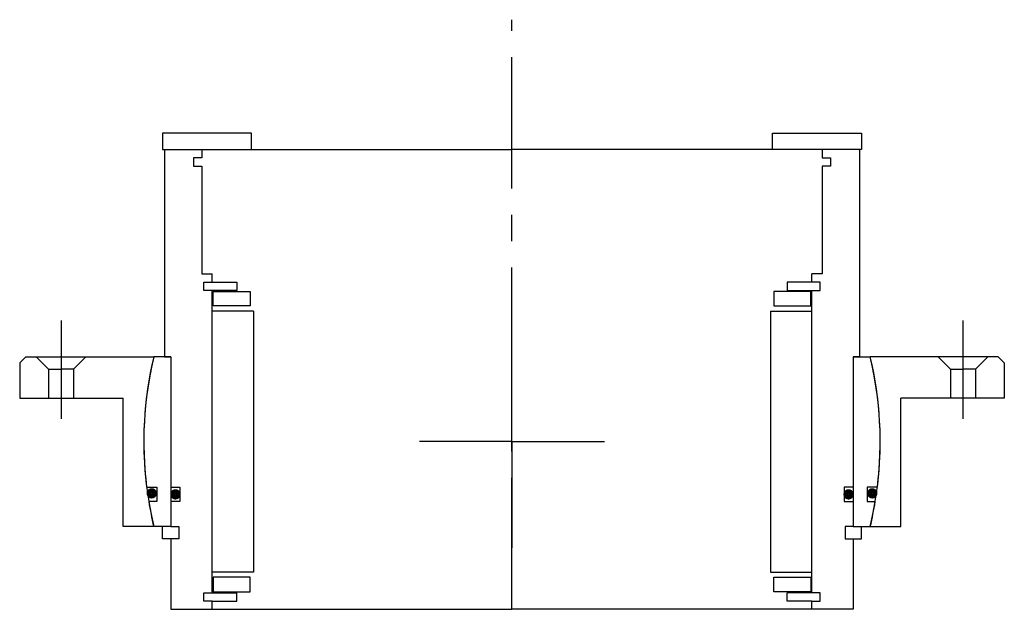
# Model space of a CAD drawing. Header units: millimetres. Extents: x -119 to 119, y -40 to 102.
import ezdxf

# ---------------------------------------------------------------- set-up
doc = ezdxf.new("R2010")
doc.units = ezdxf.units.MM
doc.linetypes.add('CENTER', pattern=[50.8, 31.75, -6.35, 6.35, -6.35])
doc.layers.add('Center', color=1, linetype='CENTER')

# ---------------------------------------------------------------- blocks, each defined once
blk = doc.blocks.new('in-sf125')
for p, q in [((-63, 74.5), (-84.5, 74.5)), ((-84.5, 74.5), (-84.5, 70.5)), ((-63, 70.5), (-63, 74.5)), ((63, 74.5), (84.5, 74.5)), ((63, 70.5), (63, 74.5)), ((84.5, 74.5), (84.5, 70.5)), ((-84.5, 70.5), (-63, 70.5)), ((-84, 70.5), (-84, 20.5)), ((-84, 70.5), (-75, 70.5)), ((-75, 70.5), (0, 70.5)), ((-75, 70.5), (-75, 68.5)), ((75, 70.5), (0, 70.5)), ((84.5, 70.5), (63, 70.5)), ((84, 70.5), (75, 70.5)), ((75, 70.5), (75, 68.5)), ((84, 70.5), (84, 20.5)), ((-77, 68.5), (-77, 66.5)), ((-75, 68.5), (-77, 68.5)), ((75, 68.5), (77, 68.5)), ((77, 68.5), (77, 66.5)), ((-77, 66.5), (-75, 66.5)), ((-75, 66.5), (-75, 40.5)), ((75, 66.5), (75, 40.5)), ((77, 66.5), (75, 66.5)), ((-75, 40.5), (-72.5, 40.5)), ((-72.5, 38.5), (-72.5, 40.5)), ((75, 40.5), (72.5, 40.5)), ((72.5, 38.5), (72.5, 40.5)), ((-74.5, 36.5), (-74.5, 38.5)), ((-74.5, 38.5), (-72.5, 38.5)), ((-72.5, 38.5), (-66.5, 38.5)), ((-66.5, 38.5), (-66.5, 36.5)), ((72.5, 38.5), (66.5, 38.5)), ((66.5, 38.5), (66.5, 36.5)), ((74.5, 38.5), (72.5, 38.5)), ((74.5, 36.5), (74.5, 38.5)), ((-66.5, 36.5), (-74.5, 36.5)), ((-72.5, -36.5), (-72.5, 36.5)), ((-72.25, 36.25), (-63.25, 36.25)), ((-72.25, 32.75), (-72.25, 36.25)), ((-63.25, 36.25), (-63.25, 32.75)), ((72.25, 36.25), (63.25, 36.25)), ((63.25, 36.25), (63.25, 32.75)), ((66.5, 36.5), (74.5, 36.5)), ((72.25, 32.75), (72.25, 36.25)), ((72.5, -36.5), (72.5, 36.5)), ((-62.5, 31.5), (-72.5, 31.5)), ((-63.25, 32.75), (-72.25, 32.75)), ((-62.5, 31.5), (-62.5, -31.5)), ((62.5, 31.5), (62.5, -31.5)), ((62.5, 31.5), (72.5, 31.5)), ((63.25, 32.75), (72.25, 32.75)), ((-82.5, 20.5), (-86.61, 20.5)), ((-84, 20.5), (-82.5, 20.5)), ((-82.5, 20.5), (-82.5, -11)), ((-82.5, 20.5), (-82.5, -20.5)), ((82.5, 20.5), (82.5, -20.5)), ((82.5, 20.5), (82.5, -11)), ((84, 20.5), (82.5, 20.5)), ((82.5, 20.5), (86.61, 20.5)), ((-88.32, -11), (-85.85, -11)), ((-85.85, -11), (-85.85, -14.5)), ((-82.5, -11), (-80.3, -11)), ((-80.3, -11), (-80.3, -14.5)), ((80.3, -11), (80.3, -14.5)), ((82.5, -11), (80.3, -11)), ((85.85, -11), (85.85, -14.5)), ((88.32, -11), (85.85, -11)), ((-85.85, -14.5), (-87.81, -14.5)), ((-82.5, -14.5), (-82.5, -20.5)), ((-80.3, -14.5), (-82.5, -14.5)), ((80.3, -14.5), (82.5, -14.5)), ((82.5, -14.5), (82.5, -20.5)), ((85.85, -14.5), (87.81, -14.5)), ((-82.5, -20.5), (-86.61, -20.5)), ((-84.5, -23.5), (-84.5, -20.5)), ((-82.5, -20.5), (-80.5, -20.5)), ((-80.5, -20.5), (-80.5, -23.5)), ((80.5, -20.5), (80.5, -23.5)), ((82.5, -20.5), (80.5, -20.5)), ((82.5, -20.5), (86.61, -20.5)), ((84.5, -23.5), (84.5, -20.5)), ((-82.5, -23.5), (-84.5, -23.5)), ((-82.5, -23.5), (-82.5, -40.5)), ((-80.5, -23.5), (-82.5, -23.5)), ((80.5, -23.5), (82.5, -23.5)), ((82.5, -23.5), (82.5, -40.5)), ((82.5, -23.5), (84.5, -23.5)), ((-62.5, -31.5), (-72.5, -31.5)), ((-63.25, -32.75), (-72.25, -32.75)), ((-72.25, -32.75), (-72.25, -36.25)), ((-63.25, -36.25), (-63.25, -32.75)), ((62.5, -31.5), (72.5, -31.5)), ((63.25, -32.75), (72.25, -32.75)), ((63.25, -36.25), (63.25, -32.75)), ((72.25, -32.75), (72.25, -36.25)), ((-74.5, -38.5), (-74.5, -36.5)), ((-74.5, -36.5), (-66.5, -36.5)), ((-72.25, -36.25), (-63.25, -36.25)), ((-66.5, -38.5), (-66.5, -36.5)), ((72.25, -36.25), (63.25, -36.25)), ((66.5, -38.5), (66.5, -36.5)), ((74.5, -36.5), (66.5, -36.5)), ((74.5, -38.5), (74.5, -36.5)), ((-72.5, -38.5), (-74.5, -38.5)), ((-72.5, -38.5), (-66.5, -38.5)), ((-72.5, -40.5), (-72.5, -38.5)), ((72.5, -38.5), (66.5, -38.5)), ((72.5, -38.5), (74.5, -38.5)), ((72.5, -40.5), (72.5, -38.5)), ((-82.5, -40.5), (-72.5, -40.5)), ((-72.5, -40.5), (0, -40.5)), ((72.5, -40.5), (0, -40.5)), ((82.5, -40.5), (72.5, -40.5))]:
    blk.add_line(p, q)
at = {"const_width": 1.2}
for points in [[(-86.44, -12.5, -1), (-87.74, -12.5, -1)], [(-80.7, -12.75, -1), (-82, -12.75, -1)], [(80.7, -12.75, 1), (82, -12.75, 1)], [(86.44, -12.5, 1), (87.74, -12.5, 1)]]:
    blk.add_lwpolyline(points, format="xyb", close=True, dxfattribs=at)
for start, end in [(166.6831, 187.0997), (352.9003, 13.3169), (189.3765, 193.3169), (346.6831, 350.6235)]:
    blk.add_arc((0, 0), 89, start, end)
at = {"layer": 'Center'}
blk.add_line((0, -40.5), (0, 101.87), dxfattribs=at)
blk = doc.blocks.new('4SF120-139 yderhus')
for p, q in [((-117.5, 20.5), (-119, 19)), ((-117.5, 20.5), (-86.61, 20.5)), ((-115, 20.5), (-112, 17.5)), ((-103, 20.5), (-106, 17.5)), ((117.5, 20.5), (86.61, 20.5)), ((103, 20.5), (106, 17.5)), ((115, 20.5), (112, 17.5)), ((117.5, 20.5), (119, 19)), ((-119, 19), (-119, 10.5)), ((-112, 17.5), (-109, 17.5)), ((-112, 17.5), (-112, 10.5)), ((-106, 17.5), (-109, 17.5)), ((-106, 17.5), (-106, 10.5)), ((106, 17.5), (106, 10.5)), ((106, 17.5), (109, 17.5)), ((112, 17.5), (109, 17.5)), ((112, 17.5), (112, 10.5)), ((119, 19), (119, 10.5)), ((-119, 10.5), (-94, 10.5)), ((-94, -20.5), (-94, 10.5)), ((94, -20.5), (94, 10.5)), ((119, 10.5), (94, 10.5)), ((-86.61, -20.5), (-94, -20.5)), ((86.61, -20.5), (94, -20.5))]:
    blk.add_line(p, q)
for start, end in [(166.6831, 193.3169), (346.6831, 13.3169)]:
    blk.add_arc((0, 0), 89, start, end)
at = {"layer": 'Center'}
for p, q in [((-109, 29.24), (-109, 5.5)), ((109, 29.24), (109, 5.5)), ((0, 0), (0, 25.63)), ((0, 0), (-22.37, 0)), ((0, 0), (22.37, 0)), ((0, 0), (0, -25.63))]:
    blk.add_line(p, q, dxfattribs=at)

msp = doc.modelspace()

# ---------------------------------------------------------------- block references
for name in ['in-sf125', '4SF120-139 yderhus']:
    msp.add_blockref(name, (0, 0))

doc.saveas('drawing.dxf')
